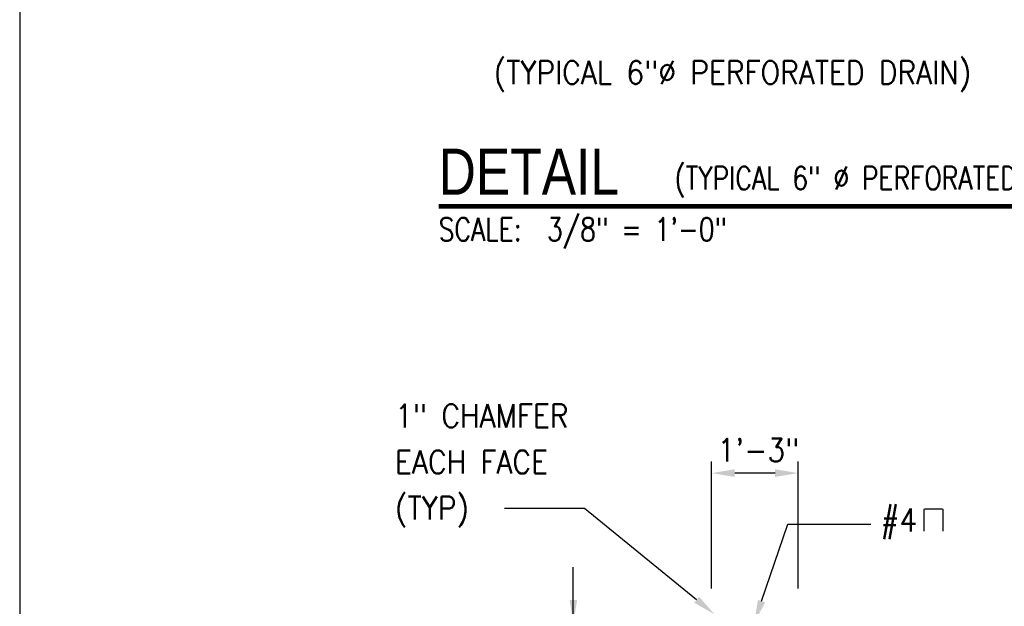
# Model space of a CAD drawing. Header units: inches. Extents: x -9715 to 32893, y -15613 to -1138.
# Tile 188 of 256: x 8851 to 9022, y -5551 to -5449. Entities that reach past the tile are written whole.
import ezdxf
from ezdxf.enums import TextEntityAlignment as Align

# ---------------------------------------------------------------- set-up
doc = ezdxf.new("R2010")
doc.units = ezdxf.units.IN
doc.header["$MEASUREMENT"] = 0
doc.layers.get('0').update_dxf_attribs({"color": 252})
doc.layers.get('DEFPOINTS').update_dxf_attribs({"color": 11})
for name, color, linetype in [('A-ANNO-TITL', 2, 'Continuous'), ('S-ANNO-TEXT', 2, 'Continuous'), ('S5', 1, 'Continuous'), ('S5R', 1, 'Continuous'), ('S7', 2, 'Continuous'), ('S7R', 2, 'Continuous')]:
    doc.layers.add(name, color=color, linetype=linetype)
doc.styles.add('125', font='romans.shx', dxfattribs={"width": 0.8, "height": 2})
doc.styles.add('TEXT', font='romans.shx', dxfattribs={"width": 0.8, "height": 16})
doc.styles.add('Title', font='swiss.ttf', dxfattribs={"width": 0.8})

# ---------------------------------------------------------------- blocks, each defined once
blk = doc.blocks.new('NAVFAC_Anno_Title_T1')
at = {"color": 0, "linetype": 'ByBlock', "lineweight": -2, "style": 'Title'}
blk.add_attdef('TITLE', (0, 0.5), '', height=2, dxfattribs=at)
at = {"color": 0, "linetype": 'ByBlock', "lineweight": -2, "style": 'TEXT', "width": 0.8}
blk.add_attdef('SCALE', text='', height=1, dxfattribs=at).set_placement((0, -0.5), align=Align.TOP_LEFT)

msp = doc.modelspace()

# ---------------------------------------------------------------- linework, layer by layer
at = {"layer": 'A-ANNO-TITL', "const_width": 0.8}
msp.add_lwpolyline([(8924.03735, -5481.70919), (9052.40218, -5481.70919)], dxfattribs=at)
at = {"layer": 'DEFPOINTS'}
msp.add_lwpolyline([(8851.33849, -5919.41933), (9811.33849, -5919.41933), (9811.33849, -5264.07533), (8851.33849, -5264.07533)], close=True, dxfattribs=at)
at = {"layer": 'S-ANNO-TEXT'}
msp.add_lwpolyline([(9008.3054, -5538.08848), (9008.3054, -5534.34352, -0.414213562), (9008.47207, -5534.17685), (9011.34555, -5534.17685, -0.414213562), (9011.51222, -5534.34352), (9011.51222, -5538.08848)], format="xyb", dxfattribs=at)
at = {"layer": 'S5'}
for p, q in [((8971.40218, -5548.00324), (8971.40218, -5526.00324)), ((8986.40218, -5548.00324), (8986.40218, -5526.00324)), ((8982.40218, -5528.00324), (8975.40218, -5528.00324))]:
    msp.add_line(p, q, dxfattribs=at)
for points in [[(8975.40218, -5528.66991), (8975.40218, -5527.33658), (8971.40218, -5528.00324)], [(8982.40218, -5528.66991), (8982.40218, -5527.33658), (8986.40218, -5528.00324)]]:
    msp.add_solid(points, dxfattribs=at)
at = {"layer": 'S5R'}
msp.add_line((8947.40218, -5578.70769), (8947.40218, -5544.33246), dxfattribs=at)
msp.add_solid([(8948.06884, -5550.00324), (8946.73551, -5550.00324), (8947.40218, -5554.00324)], dxfattribs=at)
at = {"layer": 'S7', "color": 1}
for p, q in [((8949.35591, -5534.11612), (8935.44432, -5534.11612)), ((8968.80232, -5549.97522), (8949.35591, -5534.11612))]:
    msp.add_line(p, q, dxfattribs=at)
msp.add_solid([(8969.22366, -5549.45858), (8968.38098, -5550.49186), (8971.90218, -5552.50324)], dxfattribs=at)
at = {"layer": 'S7R', "color": 1}
for p, q in [((8980.06483, -5550.21536), (8984.59563, -5536.86262)), ((8984.59563, -5536.86262), (8999.03559, -5536.86262))]:
    msp.add_line(p, q, dxfattribs=at)
msp.add_solid([(8980.69614, -5550.42958), (8979.43351, -5550.00115), (8978.77954, -5554.00324)], dxfattribs=at)

# ---------------------------------------------------------------- block references
at = {"layer": 'A-ANNO-TITL'}
ref = msp.add_blockref('NAVFAC_Anno_Title_T1', (8924.03735, -5481.70919), dxfattribs=dict(at, xscale=4, yscale=4, zscale=4))
ref.add_attrib('TITLE', 'DETAIL', (8924.03735, -5479.70919), dxfattribs={"layer": '0', "color": 0, "linetype": 'ByBlock', "lineweight": -2, "height": 8, "style": 'Title', "width": 0.8})
ref.add_attrib('SCALE', 'SCALE:  3/8" = 1\'-0"', dxfattribs={"layer": '0', "color": 0, "linetype": 'ByBlock', "lineweight": -2, "height": 4, "style": 'TEXT', "width": 0.8}).set_placement((8924.03735, -5483.70919), align=Align.TOP_LEFT)

# ---------------------------------------------------------------- texts
at = {"layer": 'S-ANNO-TEXT', "style": '125', "width": 0.9}
for s, p in [('(TYPICAL 6"%%C PERFORATED DRAIN)', (8933.61049, -5460.50335)), ('1" CHAMFER', (8916.47891, -5520.06935)), ('1\'-3"', (8972.42599, -5526.00324)), ('EACH FACE', (8916.47891, -5528.0709)), ('(TYP)', (8916.47891, -5536.07246)), ('#4', (9000.74457, -5538.15127))]:
    msp.add_text(s, height=4, dxfattribs=at).set_placement(p)
at = {"layer": 'S-ANNO-TEXT', "insert": (8964.96959, -5474.83036), "char_height": 4, "width": 136.2285707, "attachment_point": 1, "style": '125'}
msp.add_mtext('(TYPICAL 6" %%C PERFORATED DRAIN)', dxfattribs=at)

doc.saveas('drawing.dxf')
